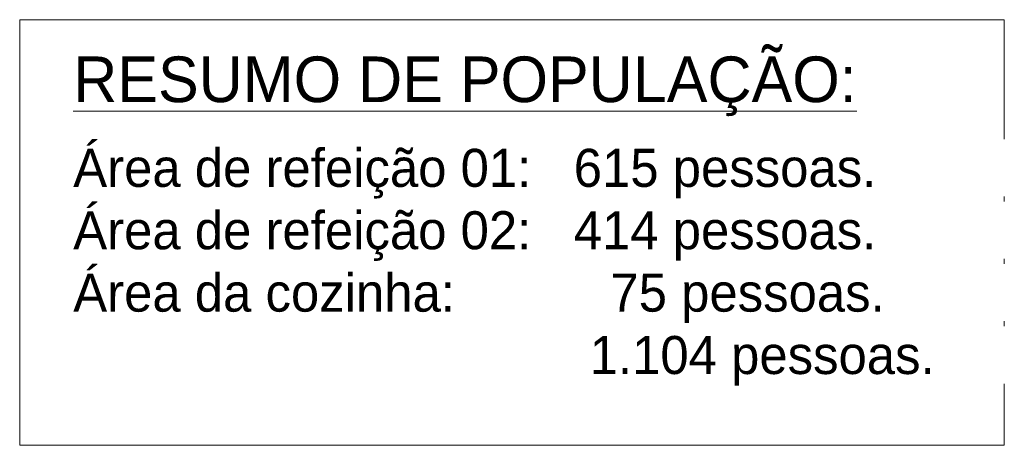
# Model space of a CAD drawing. Header units: metres. Extents: x -33 to 1508, y -379 to 284.
# Tile 182 of 186: x 1304.59 to 1307.69, y 2.26 to 3.6. Entities that reach past the tile are written whole.
import ezdxf

# ---------------------------------------------------------------- set-up
doc = ezdxf.new("R2010")
doc.units = ezdxf.units.M
doc.layers.add('A-DETL', color=90, linetype='Continuous', lineweight=18)
doc.layers.add('G-ANNO-TEXT', color=231, linetype='Continuous', lineweight=9)
doc.styles.add('Century Gothic', font='GOTHIC.TTF', dxfattribs={"height": 0.143711})
doc.styles.add('Century Gothic_8', font='GOTHIC.TTF', dxfattribs={"height": 0.119759})

msp = doc.modelspace()

# ---------------------------------------------------------------- linework, layer by layer
at = {"layer": 'A-DETL'}
for p, q in [((1304.5895, 3.602), (1307.6895, 3.602)), ((1304.5895, 2.262), (1304.5895, 3.602)), ((1307.6895, 3.602), (1307.6895, 2.262)), ((1306.4125, 2.6554), (1307.4925, 2.6554)), ((1307.6895, 2.262), (1304.5895, 2.262))]:
    msp.add_line(p, q, dxfattribs=at)

# ---------------------------------------------------------------- texts
at = {"layer": 'G-ANNO-TEXT', "color": 7, "insert": (1304.7581, 3.4862), "char_height": 0.143711, "width": 2.9592, "attachment_point": 1, "line_spacing_factor": 0.984117, "style": 'Century Gothic'}
msp.add_mtext('\\LRESUMO DE POPULAÇÃO:', dxfattribs=at)
at = {"layer": 'G-ANNO-TEXT', "color": 7, "char_height": 0.119759, "attachment_point": 1, "line_spacing_factor": 0.984117, "style": 'Century Gothic_8', "bg_fill": 3, "box_fill_scale": 1.25, "bg_fill_color": 0, "bg_fill_transparency": 0}
for s, insert, width in [('Área de refeição 01:   615 pessoas.', (1304.7581, 3.1955), 3.234642), ('        1.104 pessoas.', (1306.0281, 2.6062), 1.742783)]:
    msp.add_mtext(s, dxfattribs=dict(at, insert=insert, width=width))

# ---------------------------------------------------------------- next in the draw order: texts
at = {"layer": 'G-ANNO-TEXT', "color": 7, "insert": (1304.7581, 2.999), "char_height": 0.119759, "width": 3.234642, "attachment_point": 1, "line_spacing_factor": 0.984117, "style": 'Century Gothic_8', "bg_fill": 3, "box_fill_scale": 1.25, "bg_fill_color": 0, "bg_fill_transparency": 0}
msp.add_mtext('Área de refeição 02:   414 pessoas.', dxfattribs=at)

# ---------------------------------------------------------------- next in the draw order: texts
at = {"layer": 'G-ANNO-TEXT', "color": 7, "insert": (1304.7581, 2.8026), "char_height": 0.119759, "width": 3.232361, "attachment_point": 1, "line_spacing_factor": 0.984117, "style": 'Century Gothic_8', "bg_fill": 3, "box_fill_scale": 1.25, "bg_fill_color": 0, "bg_fill_transparency": 0}
msp.add_mtext('Área da cozinha:           75 pessoas.', dxfattribs=at)

doc.saveas('drawing.dxf')
